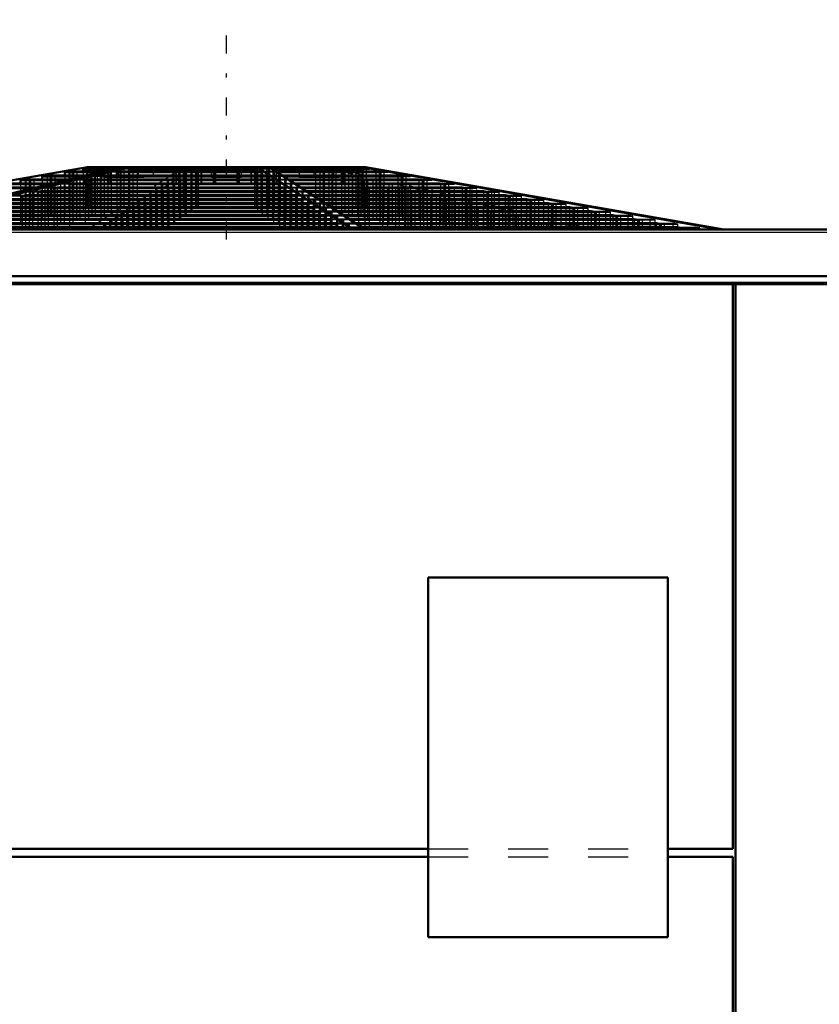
# Model space of a CAD drawing. Header units: inches. Extents: x -40.7 to 51, y -0.3 to 48.8.
# Tile 3 of 4: x -26.2 to -6.2, y 24.1 to 48.8. Entities that reach past the tile are written whole.
import ezdxf

# ---------------------------------------------------------------- set-up
doc = ezdxf.new("R2010")
doc.units = ezdxf.units.IN
doc.header["$MEASUREMENT"] = 0
doc.linetypes.add('Center', pattern=[1.5, 0.45, -0.5, 0.05, -0.5])
doc.linetypes.add('Dashed', pattern=[2, 1, -1])
for name, color, linetype, lineweight in [('AM_0', 7, 'Continuous', 50), ('AM_4', 3, 'Continuous', 25), ('AM_7', 7, 'Center', 25), ('AM_9', 6, 'Dashed', 25)]:
    doc.layers.add(name, color=color, linetype=linetype, lineweight=lineweight)

msp = doc.modelspace()

# ---------------------------------------------------------------- linework, layer by layer
at = {"layer": 'AM_0'}
for p, q in [((-33.50173, 43.5), (-24.52864, 45.058)), ((-23.67755, 45.058), (-30.24631, 43.5)), ((-30.02499, 43.5), (-23.45623, 45.058)), ((-24.969, 44.94979), (-25.089, 44.92838)), ((-25.089, 44.92838), (-25.089, 44.84827)), ((-25.089, 44.92838), (-24.23662, 44.92838)), ((-24.969, 44.94979), (-24.14766, 44.94979)), ((-24.524, 45.02919), (-24.635, 45.00938)), ((-24.635, 45.00938), (-24.635, 44.94979)), ((-24.635, 45.00938), (-23.89121, 45.00938)), ((-24.52864, 45.058), (-23.68115, 45.058)), ((-24.524, 45.02919), (-23.80561, 45.02919)), ((-24.3625, 45.058), (-24.3625, 45.02919)), ((-23.70828, 44.94979), (-23.7932, 44.92838)), ((-23.7932, 44.92838), (-20.15658, 44.92838)), ((-23.7932, 44.92838), (-23.7932, 44.84827)), ((-23.70828, 44.94979), (-20.18766, 44.94979)), ((-19.97759, 45.058), (-23.67755, 45.058)), ((-23.39333, 45.02919), (-23.4719, 45.00938)), ((-23.4719, 45.00938), (-20.27419, 45.00938)), ((-23.4719, 45.00938), (-23.4719, 44.94979)), ((-23.39333, 45.02919), (-20.30294, 45.02919)), ((-23.27901, 45.058), (-23.27901, 45.02919)), ((-20.34479, 45.058), (-20.34479, 45.02919)), ((-20.27419, 45.00938), (-20.30294, 45.02919)), ((-20.27992, 45.058), (-17.87559, 43.5)), ((-20.27419, 45.00938), (-20.27419, 44.94979)), ((-20.15658, 44.92838), (-20.18766, 44.94979)), ((-20.15658, 44.92838), (-20.15658, 44.84827)), ((-17.57325, 43.5), (-19.97759, 45.058)), ((-17.57136, 45.058), (-19.97509, 45.058)), ((-19.93062, 45.02919), (-17.73829, 45.02919)), ((-19.90005, 45.00938), (-17.63096, 45.00938)), ((-19.79601, 44.94979), (-17.30806, 44.94979)), ((-19.77502, 44.92838), (-17.19206, 44.92838)), ((-17.89445, 45.058), (-17.89445, 45.02919)), ((-17.63096, 45.00938), (-17.73829, 45.02919)), ((-17.65237, 45.058), (-8.67928, 43.5)), ((-17.63096, 45.00938), (-17.63096, 44.94979)), ((-8.59827, 43.5), (-17.57136, 45.058)), ((-17.19206, 44.92838), (-17.30806, 44.94979)), ((-17.19206, 44.92838), (-17.19206, 44.84827)), ((-26.763, 44.62972), (-25.49395, 44.62972)), ((-26.642, 44.65131), (-25.40468, 44.65131)), ((-26.085, 44.75068), (-26.205, 44.72927)), ((-26.205, 44.72927), (-26.205, 44.65131)), ((-26.205, 44.72927), (-25.07475, 44.72927)), ((-26.085, 44.75068), (-24.98243, 44.75068)), ((-25.538, 44.84827), (-25.658, 44.82686)), ((-25.658, 44.82686), (-25.658, 44.75068)), ((-25.658, 44.82686), (-24.65425, 44.82686)), ((-25.538, 44.84827), (-24.56212, 44.84827)), ((-24.89193, 44.65131), (-24.97752, 44.62972)), ((-24.97752, 44.62972), (-19.72309, 44.62972)), ((-24.97752, 44.62972), (-24.97752, 44.55175)), ((-24.89193, 44.65131), (-19.75442, 44.65131)), ((-24.4979, 44.75068), (-24.58279, 44.72927)), ((-24.58279, 44.72927), (-19.86757, 44.72927)), ((-24.58279, 44.72927), (-24.58279, 44.65131)), ((-24.4979, 44.75068), (-19.89864, 44.75068)), ((-24.1109, 44.84827), (-24.19581, 44.82686)), ((-24.19581, 44.82686), (-20.00922, 44.82686)), ((-24.19581, 44.82686), (-24.19581, 44.75068)), ((-24.1109, 44.84827), (-20.04029, 44.84827)), ((-20.00922, 44.82686), (-20.04029, 44.84827)), ((-20.00922, 44.82686), (-20.00922, 44.75068)), ((-19.86757, 44.72927), (-19.89864, 44.75068)), ((-19.86757, 44.72927), (-19.86757, 44.65131)), ((-19.72309, 44.62972), (-19.75442, 44.65131)), ((-19.72309, 44.62972), (-19.72309, 44.55175)), ((-19.65137, 44.84827), (-16.75807, 44.84827)), ((-19.61832, 44.82686), (-16.64209, 44.82686)), ((-19.50072, 44.75068), (-16.22942, 44.75068)), ((-19.46767, 44.72927), (-16.11345, 44.72927)), ((-19.34732, 44.65131), (-15.69116, 44.65131)), ((-19.314, 44.62972), (-15.57424, 44.62972)), ((-16.64209, 44.82686), (-16.75807, 44.84827)), ((-16.64209, 44.82686), (-16.64209, 44.75068)), ((-16.11345, 44.72927), (-16.22942, 44.75068)), ((-16.11345, 44.72927), (-16.11345, 44.65131)), ((-15.57424, 44.62972), (-15.69116, 44.65131)), ((-15.57424, 44.62972), (-15.57424, 44.55175)), ((-27.32, 44.53034), (-25.9044, 44.53034)), ((-27.2, 44.55175), (-25.81241, 44.55175)), ((-25.68132, 44.4522), (-25.76619, 44.43079)), ((-25.76619, 44.43079), (-19.43442, 44.43079)), ((-25.76619, 44.43079), (-25.76619, 44.35264)), ((-25.68132, 44.4522), (-19.46548, 44.4522)), ((-25.28664, 44.55175), (-25.37152, 44.53034)), ((-25.37152, 44.53034), (-19.57888, 44.53034)), ((-25.37152, 44.53034), (-25.37152, 44.4522)), ((-25.28664, 44.55175), (-19.60995, 44.55175)), ((-19.57888, 44.53034), (-19.60995, 44.55175)), ((-19.57888, 44.53034), (-19.57888, 44.4522)), ((-19.43442, 44.43079), (-19.46548, 44.4522)), ((-19.43442, 44.43079), (-19.43442, 44.35264)), ((-19.19364, 44.55175), (-15.15199, 44.55175)), ((-19.16059, 44.53034), (-15.03604, 44.53034)), ((-19.03996, 44.4522), (-14.61284, 44.4522)), ((-19.00691, 44.43079), (-14.4969, 44.43079)), ((-15.03604, 44.53034), (-15.15199, 44.55175)), ((-15.03604, 44.53034), (-15.03604, 44.4522)), ((-14.4969, 44.43079), (-14.61284, 44.4522)), ((-14.4969, 44.43079), (-14.4969, 44.35264)), ((-26.86457, 44.15371), (-19.03238, 44.15371)), ((-26.5548, 44.23185), (-19.14577, 44.23185)), ((-26.46993, 44.25326), (-19.17683, 44.25326)), ((-26.07598, 44.35264), (-26.16086, 44.33123)), ((-26.16086, 44.33123), (-19.28996, 44.33123)), ((-26.16086, 44.33123), (-26.16086, 44.25326)), ((-26.07598, 44.35264), (-19.32102, 44.35264)), ((-19.28996, 44.33123), (-19.32102, 44.35264)), ((-19.28996, 44.33123), (-19.28996, 44.25326)), ((-19.14577, 44.23185), (-19.17683, 44.25326)), ((-19.14577, 44.23185), (-19.14577, 44.15371)), ((-19.00132, 44.1323), (-19.03238, 44.15371)), ((-18.88628, 44.35264), (-14.07372, 44.35264)), ((-18.85323, 44.33123), (-13.95778, 44.33123)), ((-18.73288, 44.25326), (-13.53558, 44.25326)), ((-18.69983, 44.23185), (-13.41965, 44.23185)), ((-18.5792, 44.15371), (-12.99649, 44.15371)), ((-13.95778, 44.33123), (-14.07372, 44.35264)), ((-13.95778, 44.33123), (-13.95778, 44.25326)), ((-13.41965, 44.23185), (-13.53558, 44.25326)), ((-13.41965, 44.23185), (-13.41965, 44.15371)), ((-12.88056, 44.1323), (-12.99649, 44.15371)), ((-27.73798, 43.93337), (-18.71269, 43.93337)), ((-27.65311, 43.95478), (-18.74376, 43.95478)), ((-27.34406, 44.03274), (-18.85688, 44.03274)), ((-27.2592, 44.05415), (-18.88794, 44.05415)), ((-26.94943, 44.1323), (-19.00132, 44.1323)), ((-19.00132, 44.1323), (-19.00132, 44.05415)), ((-18.85688, 44.03274), (-18.88794, 44.05415)), ((-18.85688, 44.03274), (-18.85688, 43.95478)), ((-18.71269, 43.93337), (-18.74376, 43.95478)), ((-18.71269, 43.93337), (-18.71269, 43.85522)), ((-18.54615, 44.1323), (-12.88056, 44.1323)), ((-18.42552, 44.05415), (-12.45742, 44.05415)), ((-18.39247, 44.03274), (-12.34149, 44.03274)), ((-18.27212, 43.95478), (-11.91932, 43.95478)), ((-18.23907, 43.93337), (-11.80339, 43.93337)), ((-12.88056, 44.1323), (-12.88056, 44.05415)), ((-12.34149, 44.03274), (-12.45742, 44.05415)), ((-12.34149, 44.03274), (-12.34149, 43.95478)), ((-11.80339, 43.93337), (-11.91932, 43.95478)), ((-11.80339, 43.93337), (-11.80339, 43.85522)), ((-28.84472, 43.65415), (-18.3076, 43.65415)), ((-28.52649, 43.73444), (-18.42408, 43.73444)), ((-28.44163, 43.75585), (-18.45514, 43.75585)), ((-28.13259, 43.83381), (-18.56825, 43.83381)), ((-28.04773, 43.85522), (-18.59932, 43.85522)), ((-18.56825, 43.83381), (-18.59932, 43.85522)), ((-18.56825, 43.83381), (-18.56825, 43.75585)), ((-18.42408, 43.73444), (-18.45514, 43.75585)), ((-18.42408, 43.73444), (-18.42408, 43.65415)), ((-18.27653, 43.63274), (-18.3076, 43.65415)), ((-18.11845, 43.85522), (-11.38026, 43.85522)), ((-18.0854, 43.83381), (-11.26434, 43.83381)), ((-17.96505, 43.75585), (-10.84218, 43.75585)), ((-17.932, 43.73444), (-10.72626, 43.73444)), ((-17.80807, 43.65415), (-10.29155, 43.65415)), ((-11.26434, 43.83381), (-11.38026, 43.85522)), ((-11.26434, 43.83381), (-11.26434, 43.75585)), ((-10.72626, 43.73444), (-10.84218, 43.75585)), ((-10.72626, 43.73444), (-10.72626, 43.65415)), ((-10.17562, 43.63274), (-10.29155, 43.65415)), ((-36.646, 43.5), (36.646, 43.5)), ((-29.31641, 43.53515), (-18.13495, 43.53515)), ((-29.23155, 43.55656), (-18.16601, 43.55656)), ((-28.92959, 43.63274), (-18.27653, 43.63274)), ((-18.27653, 43.63274), (-18.27653, 43.55656)), ((-18.13495, 43.53515), (-18.16601, 43.55656)), ((-18.13495, 43.53515), (-18.13495, 43.5)), ((-17.77502, 43.63274), (-10.17562, 43.63274)), ((-17.65742, 43.55656), (-9.76314, 43.55656)), ((-17.62438, 43.53515), (-9.64721, 43.53515)), ((-10.17562, 43.63274), (-10.17562, 43.55656)), ((-9.64721, 43.53515), (-9.76314, 43.55656)), ((-9.64721, 43.53515), (-9.64721, 43.5)), ((36.61, 42.159), (-36.61, 42.159)), ((36.61, 42.12647), (-36.61, 42.12647)), ((-8.37, 27.99), (-8.37, 42.12647)), ((-8.31, 42.12647), (-8.31, 4.53)), ((-15.996, 34.78), (-9.996, 34.78)), ((-15.996, 25.78), (-15.996, 34.78)), ((-9.996, 34.78), (-9.996, 25.78)), ((-34.4, 27.99), (-15.996, 27.99)), ((-9.996, 27.99), (-8.37, 27.99)), ((-34.4, 27.79), (-15.996, 27.79)), ((-9.996, 27.79), (-8.37, 27.79)), ((-8.37, 27.79), (-8.37, 4.6)), ((-9.996, 25.78), (-15.996, 25.78))]:
    msp.add_line(p, q, dxfattribs=at)
at = {"layer": 'AM_4'}
for p, q in [((36.61, 43.42), (-36.61, 43.42)), ((36.61, 42.33608), (-36.61, 42.33608)), ((36.61, 42.31204), (-36.61, 42.31204))]:
    msp.add_line(p, q, dxfattribs=at)
at = {"layer": 'AM_7'}
msp.add_line((-21.05, 43.25), (-21.05, 48.75), dxfattribs=at)
at = {"layer": 'AM_9'}
for p, q in [((-24.44763, 45.058), (-33.42072, 43.5)), ((-24.87295, 44.94979), (-24.98895, 44.92838)), ((-24.98895, 44.92838), (-24.98895, 43.5)), ((-24.969, 44.94979), (-24.969, 43.5)), ((-24.90794, 44.92838), (-24.79194, 44.94979)), ((-24.90794, 44.92838), (-24.90794, 43.5)), ((-24.87295, 44.94979), (-24.87295, 43.5)), ((-24.79194, 44.94979), (-24.79194, 43.5)), ((-24.635, 44.94979), (-24.635, 43.5)), ((-24.44272, 45.02919), (-24.55005, 45.00938)), ((-24.55005, 45.00938), (-24.55005, 43.5)), ((-24.52675, 43.5), (-22.12241, 45.058)), ((-24.524, 45.02919), (-24.524, 43.5)), ((-24.46904, 45.00938), (-24.36171, 45.02919)), ((-24.46904, 45.00938), (-24.46904, 43.5)), ((-24.44272, 45.02919), (-24.44272, 43.5)), ((-24.3625, 45.02919), (-24.3625, 43.5)), ((-24.36171, 45.02919), (-24.36171, 43.5)), ((-24.28656, 45.058), (-24.28656, 43.5)), ((-23.7932, 44.92838), (-24.23662, 44.92838)), ((-21.82008, 45.058), (-24.22441, 43.5)), ((-24.20555, 45.058), (-24.20555, 43.5)), ((-23.70828, 44.94979), (-24.14766, 44.94979)), ((-24.117, 45.058), (-24.117, 44.808)), ((-24.01477, 44.65), (-24.01477, 45.058)), ((-24.01452, 44.92838), (-23.9296, 44.94979)), ((-24.01452, 44.92838), (-24.01452, 43.5)), ((-23.99097, 44.65), (-23.99097, 45.058)), ((-23.95412, 44.65), (-23.95412, 45.058)), ((-23.93081, 44.65), (-23.93081, 45.058)), ((-23.9296, 44.94979), (-23.9296, 43.5)), ((-23.4719, 45.00938), (-23.89121, 45.00938)), ((-23.39333, 45.02919), (-23.80561, 45.02919)), ((-23.742, 44.808), (-23.742, 45.058)), ((-23.70828, 44.94979), (-23.70828, 43.5)), ((-23.69322, 45.00938), (-23.61466, 45.02919)), ((-23.69322, 45.00938), (-23.69322, 43.5)), ((-23.61466, 45.02919), (-23.61466, 43.5)), ((-23.50034, 45.058), (-23.50034, 43.5)), ((-23.4719, 44.94979), (-23.4719, 43.5)), ((-23.39333, 45.02919), (-23.39333, 43.5)), ((-23.27901, 45.02919), (-23.27901, 43.5)), ((-23.246, 44.808), (-23.246, 45.058)), ((-22.871, 44.808), (-22.871, 45.058)), ((-22.36365, 44.65), (-22.36365, 45.058)), ((-22.35311, 44.65), (-22.35311, 45.058)), ((-22.30399, 44.65), (-22.30399, 45.058)), ((-22.29392, 44.65), (-22.29392, 45.058)), ((-22.21467, 44.94979), (-22.24575, 44.92838)), ((-22.24575, 44.92838), (-22.24575, 43.5)), ((-22.21467, 44.94979), (-22.21467, 43.5)), ((-22.09939, 45.02919), (-22.12815, 45.00938)), ((-22.12815, 45.00938), (-22.12815, 43.5)), ((-22.09939, 45.02919), (-22.09939, 43.5)), ((-22.05755, 45.058), (-22.05755, 43.5)), ((-21.94342, 44.92838), (-21.91234, 44.94979)), ((-21.94342, 44.92838), (-21.94342, 43.5)), ((-21.91234, 44.94979), (-21.91234, 43.5)), ((-21.82581, 45.00938), (-21.79706, 45.02919)), ((-21.82581, 45.00938), (-21.82581, 43.5)), ((-21.79706, 45.02919), (-21.79706, 43.5)), ((-21.78327, 44.65), (-21.78327, 45.058)), ((-21.76827, 44.65), (-21.76827, 45.058)), ((-21.75521, 45.058), (-21.75521, 43.5)), ((-21.68018, 44.65), (-21.68018, 45.058)), ((-21.66729, 44.65), (-21.66729, 45.058)), ((-21.425, 44.808), (-21.425, 45.058)), ((-21.3749, 44.65), (-21.3749, 45.058)), ((-21.36014, 44.65), (-21.36014, 45.058)), ((-21.32923, 44.65), (-21.32923, 45.058)), ((-21.31654, 44.65), (-21.31654, 45.058)), ((-20.78346, 44.65), (-20.78346, 45.058)), ((-20.77077, 44.65), (-20.77077, 45.058)), ((-20.73986, 44.65), (-20.73986, 45.058)), ((-20.7251, 44.65), (-20.7251, 45.058)), ((-20.675, 44.808), (-20.675, 45.058)), ((-20.43271, 44.65), (-20.43271, 45.058)), ((-20.41982, 44.65), (-20.41982, 45.058)), ((-20.34479, 45.02919), (-20.34479, 43.5)), ((-20.33173, 44.65), (-20.33173, 45.058)), ((-20.31673, 44.65), (-20.31673, 45.058)), ((-19.93062, 45.02919), (-20.30294, 45.02919)), ((-20.30294, 45.02919), (-20.30294, 43.5)), ((-19.90005, 45.00938), (-20.27419, 45.00938)), ((-20.27419, 44.94979), (-20.27419, 43.5)), ((-19.79601, 44.94979), (-20.18766, 44.94979)), ((-20.18766, 44.94979), (-20.18766, 43.5)), ((-19.77502, 44.92838), (-20.15658, 44.92838)), ((-20.04245, 45.058), (-20.04245, 43.5)), ((-20.00061, 45.02919), (-20.00061, 43.5)), ((-20.00061, 45.02919), (-19.97185, 45.00938)), ((-19.97185, 45.00938), (-19.97185, 43.5)), ((-19.88533, 44.94979), (-19.88533, 43.5)), ((-19.88533, 44.94979), (-19.85425, 44.92838)), ((-19.85425, 44.92838), (-19.85425, 43.5)), ((-19.80608, 44.65), (-19.80608, 45.058)), ((-19.79601, 44.65), (-19.79601, 45.058)), ((-19.74689, 44.65), (-19.74689, 45.058)), ((-19.73635, 44.65), (-19.73635, 45.058)), ((-19.229, 45.058), (-19.229, 44.808)), ((-18.854, 44.808), (-18.854, 45.058)), ((-18.82099, 45.058), (-18.82099, 43.5)), ((-18.70667, 45.02919), (-18.6281, 45.00938)), ((-18.70667, 45.02919), (-18.70667, 43.5)), ((-12.07501, 43.5), (-18.64377, 45.058)), ((-18.6281, 45.00938), (-18.6281, 43.5)), ((-18.59966, 45.058), (-18.59966, 43.5)), ((-18.48534, 45.02919), (-18.48534, 43.5)), ((-18.40678, 45.00938), (-18.48534, 45.02919)), ((-18.42245, 45.058), (-11.85369, 43.5)), ((-18.40678, 45.00938), (-18.40678, 43.5)), ((-18.39172, 44.94979), (-18.3068, 44.92838)), ((-18.39172, 44.94979), (-18.39172, 43.5)), ((-18.358, 44.808), (-18.358, 45.058)), ((-18.3068, 44.92838), (-18.3068, 43.5)), ((-18.1704, 44.94979), (-18.1704, 43.5)), ((-18.08548, 44.92838), (-18.1704, 44.94979)), ((-18.16919, 44.65), (-18.16919, 45.058)), ((-18.14588, 44.65), (-18.14588, 45.058)), ((-18.10903, 44.65), (-18.10903, 45.058)), ((-18.08548, 44.92838), (-18.08548, 43.5)), ((-18.08523, 44.65), (-18.08523, 45.058)), ((-17.983, 44.808), (-17.983, 45.058)), ((-17.89445, 45.02919), (-17.89445, 43.5)), ((-17.81344, 45.058), (-17.81344, 43.5)), ((-17.73829, 45.02919), (-17.73829, 43.5)), ((-17.7375, 43.5), (-17.7375, 45.058)), ((-17.7375, 45.02919), (-17.576, 45.02919)), ((-17.65728, 45.02919), (-17.65728, 43.5)), ((-17.65728, 45.02919), (-17.54995, 45.00938)), ((-17.63096, 45.00938), (-17.465, 45.00938)), ((-17.63096, 44.94979), (-17.63096, 43.5)), ((-17.576, 43.5), (-17.576, 45.02919)), ((-17.465, 45.00938), (-17.576, 45.02919)), ((-17.54995, 45.00938), (-17.54995, 43.5)), ((-17.465, 43.5), (-17.465, 45.00938)), ((-17.30806, 44.94979), (-17.131, 44.94979)), ((-17.30806, 44.94979), (-17.30806, 43.5)), ((-17.22705, 44.94979), (-17.22705, 43.5)), ((-17.22705, 44.94979), (-17.11105, 44.92838)), ((-17.19206, 44.92838), (-17.011, 44.92838)), ((-17.131, 43.5), (-17.131, 44.94979)), ((-17.011, 44.92838), (-17.131, 44.94979)), ((-17.11105, 44.92838), (-17.11105, 43.5)), ((-17.011, 43.5), (-17.011, 44.92838)), ((-26.205, 44.65131), (-26.205, 43.5)), ((-26.085, 44.75068), (-26.085, 43.5)), ((-25.95159, 44.75068), (-26.06756, 44.72927)), ((-26.06756, 44.72927), (-26.06756, 43.5)), ((-25.98655, 44.72927), (-25.87058, 44.75068)), ((-25.98655, 44.72927), (-25.98655, 43.5)), ((-25.95159, 44.75068), (-25.95159, 43.5)), ((-25.87058, 44.75068), (-25.87058, 43.5)), ((-25.658, 44.75068), (-25.658, 43.5)), ((-25.42294, 44.84827), (-25.53892, 44.82686)), ((-25.53892, 44.82686), (-25.53892, 43.5)), ((-25.538, 44.84827), (-25.538, 43.5)), ((-24.97752, 44.62972), (-25.49395, 44.62972)), ((-25.45791, 44.82686), (-25.34193, 44.84827)), ((-25.45791, 44.82686), (-25.45791, 43.5)), ((-25.42294, 44.84827), (-25.42294, 43.5)), ((-25.40468, 44.65131), (-24.89193, 44.65131)), ((-25.34193, 44.84827), (-25.34193, 43.5)), ((-25.19885, 44.62972), (-25.11325, 44.65131)), ((-25.19885, 44.62972), (-25.19885, 43.5)), ((-25.11325, 44.65131), (-25.11325, 43.5)), ((-25.089, 44.84827), (-25.089, 43.5)), ((-24.58279, 44.72927), (-25.07475, 44.72927)), ((-24.98243, 44.75068), (-24.4979, 44.75068)), ((-24.89193, 44.65131), (-24.89193, 43.5)), ((-24.80412, 44.72927), (-24.71922, 44.75068)), ((-24.80412, 44.72927), (-24.80412, 43.5)), ((-24.71922, 44.75068), (-24.71922, 43.5)), ((-24.19581, 44.82686), (-24.65425, 44.82686)), ((-24.58279, 44.65131), (-24.58279, 43.5)), ((-24.1109, 44.84827), (-24.56212, 44.84827)), ((-24.4979, 44.75068), (-24.4979, 43.5)), ((-24.41713, 44.82686), (-24.33223, 44.84827)), ((-24.41713, 44.82686), (-24.41713, 43.5)), ((-24.33223, 44.84827), (-24.33223, 43.5)), ((-24.19581, 44.75068), (-24.19581, 43.5)), ((-24.117, 44.808), (-22.871, 44.808)), ((-24.1109, 44.84827), (-24.1109, 43.5)), ((-24.01477, 44.65), (-21.31654, 44.65)), ((-23.7932, 44.84827), (-23.7924, 43.5)), ((-22.64792, 44.65131), (-22.67925, 44.62972)), ((-22.67925, 44.62972), (-22.67925, 43.5)), ((-22.64792, 44.65131), (-22.64792, 43.5)), ((-22.50369, 44.75068), (-22.53476, 44.72927)), ((-22.53476, 44.72927), (-22.53476, 43.5)), ((-22.50369, 44.75068), (-22.50369, 43.5)), ((-22.36204, 44.84827), (-22.39312, 44.82686)), ((-22.39312, 44.82686), (-22.39312, 43.5)), ((-22.37691, 44.62972), (-22.34558, 44.65131)), ((-22.37691, 44.62972), (-22.37691, 43.5)), ((-22.36204, 44.84827), (-22.36204, 43.5)), ((-22.34558, 44.65131), (-22.34558, 43.5)), ((-22.23243, 44.72927), (-22.20136, 44.75068)), ((-22.23243, 44.72927), (-22.23243, 43.5)), ((-22.20136, 44.75068), (-22.20136, 43.5)), ((-22.09078, 44.82686), (-22.05971, 44.84827)), ((-22.09078, 44.82686), (-22.09078, 43.5)), ((-22.05971, 44.84827), (-22.05971, 43.5)), ((-21.425, 44.808), (-20.675, 44.808)), ((-20.78346, 44.65), (-18.08523, 44.65)), ((-20.15658, 44.84827), (-20.15658, 43.5)), ((-19.65137, 44.84827), (-20.04029, 44.84827)), ((-20.04029, 44.84827), (-20.04029, 43.5)), ((-19.61832, 44.82686), (-20.00922, 44.82686)), ((-20.00922, 44.75068), (-20.00922, 43.5)), ((-19.50072, 44.75068), (-19.89864, 44.75068)), ((-19.89864, 44.75068), (-19.89864, 43.5)), ((-19.46767, 44.72927), (-19.86757, 44.72927)), ((-19.86757, 44.65131), (-19.86757, 43.5)), ((-19.34732, 44.65131), (-19.75442, 44.65131)), ((-19.75442, 44.65131), (-19.75442, 43.5)), ((-19.73796, 44.84827), (-19.73796, 43.5)), ((-19.73796, 44.84827), (-19.70688, 44.82686)), ((-19.314, 44.62972), (-19.72309, 44.62972)), ((-19.70688, 44.82686), (-19.70688, 43.5)), ((-19.59631, 44.75068), (-19.59631, 43.5)), ((-19.59631, 44.75068), (-19.56524, 44.72927)), ((-19.56524, 44.72927), (-19.56524, 43.5)), ((-19.45208, 44.65131), (-19.45208, 43.5)), ((-19.45208, 44.65131), (-19.42075, 44.62972)), ((-19.42075, 44.62972), (-19.42075, 43.5)), ((-19.229, 44.808), (-17.983, 44.808)), ((-17.9891, 44.84827), (-17.90419, 44.82686)), ((-17.9891, 44.84827), (-17.9891, 43.5)), ((-17.90419, 44.82686), (-17.90419, 43.5)), ((-17.76777, 44.84827), (-17.76777, 43.5)), ((-17.68287, 44.82686), (-17.76777, 44.84827)), ((-17.68287, 44.82686), (-17.68287, 43.5)), ((-17.6021, 44.75068), (-17.51721, 44.72927)), ((-17.6021, 44.75068), (-17.6021, 43.5)), ((-17.51721, 44.72927), (-17.51721, 43.5)), ((-17.38078, 44.75068), (-17.38078, 43.5)), ((-17.29588, 44.72927), (-17.38078, 44.75068)), ((-17.29588, 44.72927), (-17.29588, 43.5)), ((-17.20807, 44.65131), (-17.12248, 44.62972)), ((-17.20807, 44.65131), (-17.20807, 43.5)), ((-17.19206, 44.84827), (-17.19206, 43.5)), ((-17.12248, 44.62972), (-17.12248, 43.5)), ((-16.98675, 44.65131), (-16.98675, 43.5)), ((-16.90115, 44.62972), (-16.98675, 44.65131)), ((-16.90115, 44.62972), (-16.90115, 43.5)), ((-16.75807, 44.84827), (-16.562, 44.84827)), ((-16.75807, 44.84827), (-16.75807, 43.5)), ((-16.67706, 44.84827), (-16.67706, 43.5)), ((-16.67706, 44.84827), (-16.56108, 44.82686)), ((-16.64209, 44.82686), (-16.442, 44.82686)), ((-16.64209, 44.75068), (-16.64209, 43.5)), ((-16.562, 43.5), (-16.562, 44.84827)), ((-16.442, 44.82686), (-16.562, 44.84827)), ((-16.56108, 44.82686), (-16.56108, 43.5)), ((-16.442, 43.5), (-16.442, 44.82686)), ((-16.22942, 44.75068), (-16.015, 44.75068)), ((-16.22942, 44.75068), (-16.22942, 43.5)), ((-16.14841, 44.75068), (-16.14841, 43.5)), ((-16.14841, 44.75068), (-16.03244, 44.72927)), ((-16.11345, 44.72927), (-15.895, 44.72927)), ((-16.11345, 44.65131), (-16.11345, 43.5)), ((-16.03244, 44.72927), (-16.03244, 43.5)), ((-16.015, 43.5), (-16.015, 44.75068)), ((-15.895, 44.72927), (-16.015, 44.75068)), ((-15.895, 43.5), (-15.895, 44.72927)), ((-15.69116, 44.65131), (-15.458, 44.65131)), ((-15.69116, 44.65131), (-15.69116, 43.5)), ((-15.61015, 44.65131), (-15.61015, 43.5)), ((-15.61015, 44.65131), (-15.49323, 44.62972)), ((-15.57424, 44.62972), (-15.337, 44.62972)), ((-15.49323, 44.62972), (-15.49323, 43.5)), ((-15.458, 43.5), (-15.458, 44.65131)), ((-15.337, 44.62972), (-15.458, 44.65131)), ((-15.337, 43.5), (-15.337, 44.62972)), ((-25.76619, 44.43079), (-26.33258, 44.43079)), ((-25.68132, 44.4522), (-26.24044, 44.4522)), ((-25.98752, 44.43079), (-25.90264, 44.4522)), ((-25.98752, 44.43079), (-25.98752, 43.5)), ((-25.37152, 44.53034), (-25.9044, 44.53034)), ((-25.90264, 44.4522), (-25.90264, 43.5)), ((-25.28664, 44.55175), (-25.81241, 44.55175)), ((-25.68132, 44.4522), (-25.68132, 43.5)), ((-25.59284, 44.53034), (-25.50796, 44.55175)), ((-25.59284, 44.53034), (-25.59284, 43.5)), ((-25.50796, 44.55175), (-25.50796, 43.5)), ((-25.37152, 44.4522), (-25.37152, 43.5)), ((-25.28664, 44.55175), (-25.28664, 43.5)), ((-24.97752, 44.55175), (-24.97752, 43.5)), ((-22.93685, 44.4522), (-22.96792, 44.43079)), ((-22.96792, 44.43079), (-22.96792, 43.5)), ((-22.93685, 44.4522), (-22.93685, 43.5)), ((-22.79239, 44.55175), (-22.82346, 44.53034)), ((-22.82346, 44.53034), (-22.82346, 43.5)), ((-22.79239, 44.55175), (-22.79239, 43.5)), ((-22.66558, 44.43079), (-22.63452, 44.4522)), ((-22.66558, 44.43079), (-22.66558, 43.5)), ((-22.63452, 44.4522), (-22.63452, 43.5)), ((-22.52112, 44.53034), (-22.49005, 44.55175)), ((-22.52112, 44.53034), (-22.52112, 43.5)), ((-22.49005, 44.55175), (-22.49005, 43.5)), ((-19.72309, 44.55175), (-19.72309, 43.5)), ((-19.19364, 44.55175), (-19.60995, 44.55175)), ((-19.60995, 44.55175), (-19.60995, 43.5)), ((-19.16059, 44.53034), (-19.57888, 44.53034)), ((-19.57888, 44.4522), (-19.57888, 43.5)), ((-19.03996, 44.4522), (-19.46548, 44.4522)), ((-19.46548, 44.4522), (-19.46548, 43.5)), ((-19.00691, 44.43079), (-19.43442, 44.43079)), ((-19.30761, 44.55175), (-19.30761, 43.5)), ((-19.30761, 44.55175), (-19.27654, 44.53034)), ((-19.27654, 44.53034), (-19.27654, 43.5)), ((-19.16315, 44.4522), (-19.16315, 43.5)), ((-19.16315, 44.4522), (-19.13208, 44.43079)), ((-19.13208, 44.43079), (-19.13208, 43.5)), ((-16.81336, 44.55175), (-16.72848, 44.53034)), ((-16.81336, 44.55175), (-16.81336, 43.5)), ((-16.72848, 44.53034), (-16.72848, 43.5)), ((-16.59204, 44.55175), (-16.59204, 43.5)), ((-16.50716, 44.53034), (-16.59204, 44.55175)), ((-16.50716, 44.53034), (-16.50716, 43.5)), ((-16.41868, 44.4522), (-16.33381, 44.43079)), ((-16.41868, 44.4522), (-16.41868, 43.5)), ((-16.33381, 44.43079), (-16.33381, 43.5)), ((-16.19736, 44.4522), (-16.19736, 43.5)), ((-16.11248, 44.43079), (-16.19736, 44.4522)), ((-16.11248, 44.43079), (-16.11248, 43.5)), ((-15.57424, 44.55175), (-15.57424, 43.5)), ((-15.15199, 44.55175), (-14.9, 44.55175)), ((-15.15199, 44.55175), (-15.15199, 43.5)), ((-15.07097, 44.55175), (-15.07097, 43.5)), ((-15.07097, 44.55175), (-14.95503, 44.53034)), ((-15.03604, 44.53034), (-14.78, 44.53034)), ((-15.03604, 44.4522), (-15.03604, 43.5)), ((-14.95503, 44.53034), (-14.95503, 43.5)), ((-14.9, 43.5), (-14.9, 44.55175)), ((-14.78, 44.53034), (-14.9, 44.55175)), ((-14.78, 43.5), (-14.78, 44.53034)), ((-14.61284, 44.4522), (-14.342, 44.4522)), ((-14.61284, 44.4522), (-14.61284, 43.5)), ((-14.53183, 44.4522), (-14.53183, 43.5)), ((-14.53183, 44.4522), (-14.41589, 44.43079)), ((-14.4969, 44.43079), (-14.222, 44.43079)), ((-14.41589, 44.43079), (-14.41589, 43.5)), ((-14.342, 43.5), (-14.342, 44.4522)), ((-14.222, 44.43079), (-14.342, 44.4522)), ((-14.222, 43.5), (-14.222, 44.43079)), ((-26.16086, 44.33123), (-26.75458, 44.33123)), ((-26.66507, 44.35264), (-26.07598, 44.35264)), ((-26.16086, 44.25326), (-26.16086, 43.5)), ((-26.07598, 44.35264), (-26.07598, 43.5)), ((-25.76619, 44.35264), (-25.76619, 43.5)), ((-23.36995, 44.15371), (-23.40102, 44.1323)), ((-23.36995, 44.15371), (-23.36995, 43.5)), ((-23.2255, 44.25326), (-23.25657, 44.23185)), ((-23.25657, 44.23185), (-23.25657, 43.5)), ((-23.2255, 44.25326), (-23.2255, 43.5)), ((-23.08131, 44.35264), (-23.11238, 44.33123)), ((-23.11238, 44.33123), (-23.11238, 43.5)), ((-23.09868, 44.1323), (-23.06762, 44.15371)), ((-23.08131, 44.35264), (-23.08131, 43.5)), ((-23.06762, 44.15371), (-23.06762, 43.5)), ((-22.95423, 44.23185), (-22.92317, 44.25326)), ((-22.95423, 44.23185), (-22.95423, 43.5)), ((-22.92317, 44.25326), (-22.92317, 43.5)), ((-22.81004, 44.33123), (-22.77898, 44.35264)), ((-22.81004, 44.33123), (-22.81004, 43.5)), ((-22.77898, 44.35264), (-22.77898, 43.5)), ((-19.43442, 44.35264), (-19.43442, 43.5)), ((-18.88628, 44.35264), (-19.32102, 44.35264)), ((-19.32102, 44.35264), (-19.32102, 43.5)), ((-18.85323, 44.33123), (-19.28996, 44.33123)), ((-19.28996, 44.25326), (-19.28996, 43.5)), ((-18.73288, 44.25326), (-19.17683, 44.25326)), ((-19.17683, 44.25326), (-19.17683, 43.5)), ((-18.69983, 44.23185), (-19.14577, 44.23185)), ((-19.14577, 44.15371), (-19.14577, 43.5)), ((-18.5792, 44.15371), (-19.03238, 44.15371)), ((-19.03238, 44.15371), (-19.03238, 43.5)), ((-19.01869, 44.35264), (-19.01869, 43.5)), ((-19.01869, 44.35264), (-18.98762, 44.33123)), ((-18.98762, 44.33123), (-18.98762, 43.5)), ((-18.8745, 44.25326), (-18.8745, 43.5)), ((-18.8745, 44.25326), (-18.84343, 44.23185)), ((-18.84343, 44.23185), (-18.84343, 43.5)), ((-18.73005, 44.15371), (-18.73005, 43.5)), ((-18.73005, 44.15371), (-18.69898, 44.1323)), ((-16.02402, 44.35264), (-15.93914, 44.33123)), ((-16.02402, 44.35264), (-16.02402, 43.5)), ((-15.93914, 44.33123), (-15.93914, 43.5)), ((-15.80269, 44.35264), (-15.80269, 43.5)), ((-15.71782, 44.33123), (-15.80269, 44.35264)), ((-15.71782, 44.33123), (-15.71782, 43.5)), ((-15.63007, 44.25326), (-15.5452, 44.23185)), ((-15.63007, 44.25326), (-15.63007, 43.5)), ((-15.5452, 44.23185), (-15.5452, 43.5)), ((-15.40875, 44.25326), (-15.40875, 43.5)), ((-15.32388, 44.23185), (-15.40875, 44.25326)), ((-15.32388, 44.23185), (-15.32388, 43.5)), ((-15.23543, 44.15371), (-15.15057, 44.1323)), ((-15.23543, 44.15371), (-15.23543, 43.5)), ((-15.01411, 44.15371), (-15.01411, 43.5)), ((-14.92924, 44.1323), (-15.01411, 44.15371)), ((-14.4969, 44.35264), (-14.4969, 43.5)), ((-14.07372, 44.35264), (-13.784, 44.35264)), ((-14.07372, 44.35264), (-14.07372, 43.5)), ((-13.99271, 44.35264), (-13.99271, 43.5)), ((-13.99271, 44.35264), (-13.87677, 44.33123)), ((-13.95778, 44.33123), (-13.664, 44.33123)), ((-13.95778, 44.25326), (-13.95778, 43.5)), ((-13.87677, 44.33123), (-13.87677, 43.5)), ((-13.784, 43.5), (-13.784, 44.35264)), ((-13.664, 44.33123), (-13.784, 44.35264)), ((-13.664, 43.5), (-13.664, 44.33123)), ((-13.53558, 44.25326), (-13.227, 44.25326)), ((-13.53558, 44.25326), (-13.53558, 43.5)), ((-13.45457, 44.25326), (-13.45457, 43.5)), ((-13.45457, 44.25326), (-13.33864, 44.23185)), ((-13.41965, 44.23185), (-13.107, 44.23185)), ((-13.41965, 44.15371), (-13.41965, 43.5)), ((-13.33864, 44.23185), (-13.33864, 43.5)), ((-13.227, 43.5), (-13.227, 44.25326)), ((-13.107, 44.23185), (-13.227, 44.25326)), ((-13.107, 43.5), (-13.107, 44.23185)), ((-12.99649, 44.15371), (-12.669, 44.15371)), ((-12.99649, 44.15371), (-12.99649, 43.5)), ((-12.91548, 44.15371), (-12.91548, 43.5)), ((-12.91548, 44.15371), (-12.79955, 44.1323)), ((-12.669, 43.5), (-12.669, 44.15371)), ((-12.549, 44.1323), (-12.669, 44.15371)), ((-23.65858, 43.95478), (-23.68964, 43.93337)), ((-23.68964, 43.93337), (-23.68964, 43.5)), ((-23.65858, 43.95478), (-23.65858, 43.5)), ((-23.5144, 44.05415), (-23.54546, 44.03274)), ((-23.54546, 44.03274), (-23.54546, 43.5)), ((-23.5144, 44.05415), (-23.5144, 43.5)), ((-23.40102, 44.1323), (-23.40102, 43.5)), ((-23.38731, 43.93337), (-23.35624, 43.95478)), ((-23.38731, 43.93337), (-23.38731, 43.5)), ((-23.35624, 43.95478), (-23.35624, 43.5)), ((-23.24312, 44.03274), (-23.21206, 44.05415)), ((-23.24312, 44.03274), (-23.24312, 43.5)), ((-23.21206, 44.05415), (-23.21206, 43.5)), ((-23.09868, 44.1323), (-23.09868, 43.5)), ((-18.54615, 44.1323), (-19.00132, 44.1323)), ((-19.00132, 44.05415), (-19.00132, 43.5)), ((-18.42552, 44.05415), (-18.88794, 44.05415)), ((-18.88794, 44.05415), (-18.88794, 43.5)), ((-18.39247, 44.03274), (-18.85688, 44.03274)), ((-18.85688, 43.95478), (-18.85688, 43.5)), ((-18.27212, 43.95478), (-18.74376, 43.95478)), ((-18.74376, 43.95478), (-18.74376, 43.5)), ((-18.23907, 43.93337), (-18.71269, 43.93337)), ((-18.69898, 44.1323), (-18.69898, 43.5)), ((-18.5856, 44.05415), (-18.5856, 43.5)), ((-18.5856, 44.05415), (-18.55454, 44.03274)), ((-18.55454, 44.03274), (-18.55454, 43.5)), ((-18.44142, 43.95478), (-18.44142, 43.5)), ((-18.44142, 43.95478), (-18.41036, 43.93337)), ((-18.41036, 43.93337), (-18.41036, 43.5)), ((-15.15057, 44.1323), (-15.15057, 43.5)), ((-14.92924, 44.1323), (-14.92924, 43.5)), ((-14.8408, 44.05415), (-14.75594, 44.03274)), ((-14.8408, 44.05415), (-14.8408, 43.5)), ((-14.75594, 44.03274), (-14.75594, 43.5)), ((-14.61948, 44.05415), (-14.61948, 43.5)), ((-14.53461, 44.03274), (-14.61948, 44.05415)), ((-14.53461, 44.03274), (-14.53461, 43.5)), ((-14.44689, 43.95478), (-14.36202, 43.93337)), ((-14.44689, 43.95478), (-14.44689, 43.5)), ((-14.36202, 43.93337), (-14.36202, 43.5)), ((-14.22556, 43.95478), (-14.22556, 43.5)), ((-14.1407, 43.93337), (-14.22556, 43.95478)), ((-14.1407, 43.93337), (-14.1407, 43.5)), ((-12.88056, 44.1323), (-12.549, 44.1323)), ((-12.88056, 44.05415), (-12.88056, 43.5)), ((-12.79955, 44.1323), (-12.79955, 43.5)), ((-12.549, 43.5), (-12.549, 44.1323)), ((-12.45742, 44.05415), (-12.111, 44.05415)), ((-12.45742, 44.05415), (-12.45742, 43.5)), ((-12.37641, 44.05415), (-12.37641, 43.5)), ((-12.37641, 44.05415), (-12.26048, 44.03274)), ((-12.34149, 44.03274), (-11.991, 44.03274)), ((-12.34149, 43.95478), (-12.34149, 43.5)), ((-12.26048, 44.03274), (-12.26048, 43.5)), ((-12.111, 43.5), (-12.111, 44.05415)), ((-11.991, 44.03274), (-12.111, 44.05415)), ((-11.991, 43.5), (-11.991, 44.03274)), ((-11.91932, 43.95478), (-11.554, 43.95478)), ((-11.91932, 43.95478), (-11.91932, 43.5)), ((-11.83831, 43.95478), (-11.83831, 43.5)), ((-11.83831, 43.95478), (-11.72238, 43.93337)), ((-11.80339, 43.93337), (-11.434, 43.93337)), ((-11.72238, 43.93337), (-11.72238, 43.5)), ((-11.554, 43.5), (-11.554, 43.95478)), ((-11.434, 43.93337), (-11.554, 43.95478)), ((-11.434, 43.5), (-11.434, 43.93337)), ((-24.09474, 43.65415), (-24.1258, 43.63274)), ((-24.09474, 43.65415), (-24.09474, 43.5)), ((-23.9472, 43.75585), (-23.97826, 43.73444)), ((-23.97826, 43.73444), (-23.97826, 43.5)), ((-23.9472, 43.75585), (-23.9472, 43.5)), ((-23.80302, 43.85522), (-23.83408, 43.83381)), ((-23.83408, 43.83381), (-23.83408, 43.5)), ((-23.82347, 43.63274), (-23.7924, 43.65415)), ((-23.80302, 43.85522), (-23.80302, 43.5)), ((-23.7932, 43.65415), (-23.7932, 43.5)), ((-23.67592, 43.73444), (-23.64486, 43.75585)), ((-23.67592, 43.73444), (-23.67592, 43.5)), ((-23.64486, 43.75585), (-23.64486, 43.5)), ((-23.53175, 43.83381), (-23.50068, 43.85522)), ((-23.53175, 43.83381), (-23.53175, 43.5)), ((-23.50068, 43.85522), (-23.50068, 43.5)), ((-18.71269, 43.85522), (-18.71269, 43.5)), ((-18.11845, 43.85522), (-18.59932, 43.85522)), ((-18.59932, 43.85522), (-18.59932, 43.5)), ((-18.0854, 43.83381), (-18.56825, 43.83381)), ((-18.56825, 43.75585), (-18.56825, 43.5)), ((-17.96505, 43.75585), (-18.45514, 43.75585)), ((-18.45514, 43.75585), (-18.45514, 43.5)), ((-17.932, 43.73444), (-18.42408, 43.73444)), ((-18.42408, 43.65415), (-18.42408, 43.5)), ((-17.80807, 43.65415), (-18.3076, 43.65415)), ((-18.3076, 43.65415), (-18.3076, 43.5)), ((-18.29698, 43.85522), (-18.29698, 43.5)), ((-18.29698, 43.85522), (-18.26592, 43.83381)), ((-18.26592, 43.83381), (-18.26592, 43.5)), ((-18.1528, 43.75585), (-18.1528, 43.5)), ((-18.1528, 43.75585), (-18.12174, 43.73444)), ((-18.12174, 43.73444), (-18.12174, 43.5)), ((-18.00526, 43.65415), (-18.00526, 43.5)), ((-18.00526, 43.65415), (-17.9742, 43.63274)), ((-14.05227, 43.85522), (-13.96741, 43.83381)), ((-14.05227, 43.85522), (-14.05227, 43.5)), ((-13.96741, 43.83381), (-13.96741, 43.5)), ((-13.83095, 43.85522), (-13.83095, 43.5)), ((-13.74608, 43.83381), (-13.83095, 43.85522)), ((-13.74608, 43.83381), (-13.74608, 43.5)), ((-13.65837, 43.75585), (-13.57351, 43.73444)), ((-13.65837, 43.75585), (-13.65837, 43.5)), ((-13.57351, 43.73444), (-13.57351, 43.5)), ((-13.43704, 43.75585), (-13.43704, 43.5)), ((-13.35218, 43.73444), (-13.43704, 43.75585)), ((-13.35218, 43.73444), (-13.35218, 43.5)), ((-13.25528, 43.65415), (-13.17041, 43.63274)), ((-13.25528, 43.65415), (-13.25528, 43.5)), ((-13.03395, 43.65415), (-13.03395, 43.5)), ((-12.94909, 43.63274), (-13.03395, 43.65415)), ((-11.80339, 43.85522), (-11.80339, 43.5)), ((-11.38026, 43.85522), (-10.996, 43.85522)), ((-11.38026, 43.85522), (-11.38026, 43.5)), ((-11.29925, 43.85522), (-11.29925, 43.5)), ((-11.29925, 43.85522), (-11.18333, 43.83381)), ((-11.26434, 43.83381), (-10.876, 43.83381)), ((-11.26434, 43.75585), (-11.26434, 43.5)), ((-11.18333, 43.83381), (-11.18333, 43.5)), ((-10.996, 43.5), (-10.996, 43.85522)), ((-10.876, 43.83381), (-10.996, 43.85522)), ((-10.876, 43.5), (-10.876, 43.83381)), ((-10.84218, 43.75585), (-10.439, 43.75585)), ((-10.84218, 43.75585), (-10.84218, 43.5)), ((-10.76117, 43.75585), (-10.76117, 43.5)), ((-10.76117, 43.75585), (-10.64525, 43.73444)), ((-10.72626, 43.73444), (-10.319, 43.73444)), ((-10.72626, 43.65415), (-10.72626, 43.5)), ((-10.64525, 43.73444), (-10.64525, 43.5)), ((-10.439, 43.5), (-10.439, 43.75585)), ((-10.319, 43.73444), (-10.439, 43.75585)), ((-10.319, 43.5), (-10.319, 43.73444)), ((-10.29155, 43.65415), (-9.869, 43.65415)), ((-10.29155, 43.65415), (-10.29155, 43.5)), ((-10.21054, 43.65415), (-10.21054, 43.5)), ((-10.21054, 43.65415), (-10.09461, 43.63274)), ((-9.869, 43.5), (-9.869, 43.65415)), ((-9.749, 43.63274), (-9.869, 43.65415)), ((-24.23633, 43.55656), (-24.26739, 43.53515)), ((-24.26739, 43.53515), (-24.26739, 43.5)), ((-24.23633, 43.55656), (-24.23633, 43.5)), ((-24.1258, 43.63274), (-24.1258, 43.5)), ((-23.96505, 43.53515), (-23.93399, 43.55656)), ((-23.96505, 43.53515), (-23.96505, 43.5)), ((-23.93399, 43.55656), (-23.93399, 43.5)), ((-23.82347, 43.63274), (-23.82347, 43.5)), ((-17.77502, 43.63274), (-18.27653, 43.63274)), ((-18.27653, 43.55656), (-18.27653, 43.5)), ((-17.65742, 43.55656), (-18.16601, 43.55656)), ((-18.16601, 43.55656), (-18.16601, 43.5)), ((-17.62438, 43.53515), (-18.13495, 43.53515)), ((-17.9742, 43.63274), (-17.9742, 43.5)), ((-17.86367, 43.55656), (-17.86367, 43.5)), ((-17.86367, 43.55656), (-17.83261, 43.53515)), ((-17.83261, 43.53515), (-17.83261, 43.5)), ((-13.17041, 43.63274), (-13.17041, 43.5)), ((-12.94909, 43.63274), (-12.94909, 43.5)), ((-12.86845, 43.55656), (-12.86845, 43.5)), ((-12.86845, 43.55656), (-12.78359, 43.53515)), ((-12.78359, 43.53515), (-12.78359, 43.5)), ((-12.64713, 43.55656), (-12.64713, 43.5)), ((-12.56227, 43.53515), (-12.64713, 43.55656)), ((-12.56227, 43.53515), (-12.56227, 43.5)), ((-10.17562, 43.63274), (-9.749, 43.63274)), ((-10.17562, 43.55656), (-10.17562, 43.5)), ((-10.09461, 43.63274), (-10.09461, 43.5)), ((-9.76314, 43.55656), (-9.76314, 43.5)), ((-9.749, 43.5), (-9.749, 43.63274)), ((-9.749, 43.55656), (-9.322, 43.55656)), ((-9.68213, 43.55656), (-9.68213, 43.5)), ((-9.68213, 43.55656), (-9.5662, 43.53515)), ((-9.64721, 43.53515), (-9.202, 43.53515)), ((-9.5662, 43.53515), (-9.5662, 43.5)), ((-9.322, 43.5), (-9.322, 43.55656)), ((-9.202, 43.53515), (-9.322, 43.55656)), ((-9.202, 43.5), (-9.202, 43.53515)), ((36.61, 42.322), (-36.61, 42.322)), ((-8.37, 42.12647), (-8.37, 42.17)), ((-8.37, 42.17), (-8.31, 42.17)), ((-8.31, 42.17), (-8.31, 42.12647)), ((-15.996, 27.99), (-9.996, 27.99)), ((-15.996, 27.79), (-9.996, 27.79))]:
    msp.add_line(p, q, dxfattribs=at)

doc.saveas('drawing.dxf')
